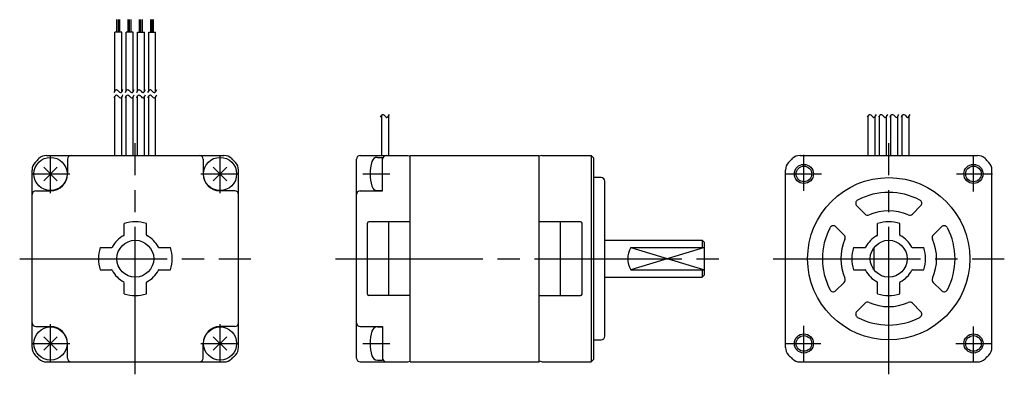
# Model space of a CAD drawing. Extents: x -118 to 16, y -16 to 32.
import ezdxf

# ---------------------------------------------------------------- set-up
doc = ezdxf.new("R2010")
doc.units = 0
doc.header["$MEASUREMENT"] = 0
doc.linetypes.add('CENTER', pattern=[27, 20, -2, 3, -2])
doc.layers.get('0').update_dxf_attribs({"linetype": 'CONTINUOUS'})

# ---------------------------------------------------------------- blocks, each defined once
blk = doc.blocks.new('A$C41ED39BF')
for p, q in [((-104.69, 30.74), (-104.69, 32.43)), ((-104.5, 30.74), (-104.5, 32.43)), ((-104.31, 30.74), (-104.31, 32.43)), ((-103.16, 30.74), (-103.16, 32.43)), ((-102.97, 30.74), (-102.97, 32.43)), ((-102.78, 30.74), (-102.78, 32.43)), ((-101.62, 30.74), (-101.62, 32.43)), ((-101.43, 30.74), (-101.43, 32.43)), ((-101.24, 30.74), (-101.24, 32.43)), ((-100.09, 30.74), (-100.09, 32.43)), ((-99.9, 30.74), (-99.9, 32.43)), ((-99.71, 30.74), (-99.71, 32.43)), ((-104.97, 22.74), (-104.97, 30.74)), ((-104.03, 30.74), (-104.97, 30.74)), ((-104.03, 22.67), (-104.03, 30.74)), ((-103.44, 22.74), (-103.44, 30.74)), ((-102.5, 30.74), (-103.44, 30.74)), ((-102.5, 22.67), (-102.5, 30.74)), ((-101.91, 22.74), (-101.91, 30.74)), ((-101.91, 30.74), (-100.97, 30.74)), ((-100.97, 22.67), (-100.97, 30.74)), ((-100.38, 22.74), (-100.38, 30.74)), ((-100.38, 30.74), (-99.44, 30.74)), ((-99.44, 22.67), (-99.44, 30.74)), ((-104.97, 14), (-104.97, 22.03)), ((-104.03, 14), (-104.03, 21.96)), ((-103.44, 14), (-103.44, 22.03)), ((-102.5, 14), (-102.5, 21.96)), ((-101.91, 14), (-101.91, 22.03)), ((-100.97, 14), (-100.97, 21.96)), ((-100.38, 14), (-100.38, 22.03)), ((-99.44, 14), (-99.44, 21.96)), ((-68.77, 14), (-68.77, 19.47)), ((-67.83, 14), (-67.83, 19.39)), ((-2.77, 14), (-2.77, 19.38)), ((-1.82, 14), (-1.82, 19.31)), ((-1.24, 14), (-1.24, 19.38)), ((-0.3, 14), (-0.3, 19.31)), ((0.29, 14), (0.29, 19.38)), ((1.23, 14), (1.23, 19.31)), ((1.82, 14), (1.82, 19.38)), ((2.76, 14), (2.76, 19.31)), ((-114.23, 14), (-90.17, 14)), ((-111.4, 13.5), (-111.4, 11.5)), ((-93, 13.5), (-93, 11.5)), ((-72.2, -13.5), (-72.2, 13.5)), ((-71.7, 14), (-65.25, 14)), ((-69.34, 13.75), (-68.65, 13.75)), ((-68.65, 9.25), (-68.65, 13.75)), ((-68.65, 9.2), (-68.65, 13.5)), ((-65.25, 14), (-64.9, 13.91)), ((-64.9, 14), (-47.4, 14)), ((-64.9, -14), (-64.9, 14)), ((-47.4, -14), (-47.4, 14)), ((-47.05, 14), (-47.4, 13.91)), ((-47.05, 14), (-40.35, 14)), ((-40.35, 14), (-40.35, -14)), ((-40, 13.65), (-40.35, 14)), ((-40, -13.65), (-40, 13.65)), ((-12.03, 14), (12.03, 14)), ((-116.2, -12.03), (-116.2, 12.03)), ((-114.62, 10.58), (-112.78, 12.42)), ((-114.62, 12.42), (-112.78, 10.58)), ((-91.62, 10.58), (-89.78, 12.42)), ((-91.62, 12.42), (-89.78, 10.58)), ((-88.2, -12.03), (-88.2, 12.03)), ((-14, -12.03), (-14, 12.03)), ((14, -12.03), (14, 12.03)), ((-39, 11), (-40, 11)), ((-38.5, -10.5), (-38.5, 10.5)), ((-115.7, 9.2), (-113.7, 9.2)), ((-88.7, 9.2), (-90.7, 9.2)), ((-71.7, 9.2), (-68.65, 9.2)), ((-69.34, 9.25), (-68.65, 9.25)), ((-4.33, 7.16), (-3.21, 6.04)), ((3.21, 6.04), (4.33, 7.16)), ((-103.7, 3.22), (-103.7, 4.77)), ((-100.7, 3.22), (-100.7, 4.77)), ((-70.7, -4.8), (-70.7, 4.8)), ((-64.9, 5), (-70.5, 5)), ((-67.8, -5), (-67.8, 5)), ((-41.8, 5), (-47.4, 5)), ((-44.5, -5), (-44.5, 5)), ((-41.6, -4.8), (-41.6, 4.8)), ((-7.16, 4.33), (-6.04, 3.21)), ((-1.5, 3.22), (-1.5, 4.77)), ((1.5, 3.22), (1.5, 4.77)), ((6.04, 3.21), (7.16, 4.33)), ((-106.97, 1.5), (-105.42, 1.5)), ((-98.98, 1.5), (-97.43, 1.5)), ((-38.5, 2.5), (-25.3, 2.5)), ((-35, 1.5), (-25, 1.5)), ((-25, 1.5), (-35, -1.5)), ((-35, 1.5), (-25, -1.5)), ((-25.3, 2.5), (-25.3, 1.5)), ((-25.3, 2.5), (-25, 2.2)), ((-25, -2.2), (-25, 2.2)), ((-4.77, 1.5), (-3.22, 1.5)), ((-2, 1.5), (-2, -1.5)), ((3.22, 1.5), (4.77, 1.5)), ((-106.97, -1.5), (-105.42, -1.5)), ((-98.98, -1.5), (-97.43, -1.5)), ((-38.5, -2.5), (-25.3, -2.5)), ((-35, -1.5), (-25, -1.5)), ((-25.3, -1.5), (-25.3, -2.5)), ((-25, -2.2), (-25.3, -2.5)), ((-4.77, -1.5), (-3.22, -1.5)), ((3.22, -1.5), (4.77, -1.5)), ((-103.7, -4.77), (-103.7, -3.22)), ((-100.7, -4.77), (-100.7, -3.22)), ((-7.16, -4.33), (-6.04, -3.21)), ((-1.5, -4.77), (-1.5, -3.22)), ((1.5, -4.77), (1.5, -3.22)), ((6.04, -3.21), (7.16, -4.33)), ((-64.9, -5), (-70.5, -5)), ((-47.4, -5), (-41.8, -5)), ((-4.33, -7.16), (-3.21, -6.04)), ((3.21, -6.04), (4.33, -7.16)), ((-115.7, -9.2), (-113.7, -9.2)), ((-88.7, -9.2), (-90.7, -9.2)), ((-71.7, -9.2), (-68.65, -9.2)), ((-69.34, -9.25), (-68.65, -9.25)), ((-68.65, -9.2), (-68.65, -13.5)), ((-68.65, -9.25), (-68.65, -13.75)), ((-114.62, -12.42), (-112.78, -10.58)), ((-114.62, -10.58), (-112.78, -12.42)), ((-91.62, -12.42), (-89.78, -10.58)), ((-91.62, -10.58), (-89.78, -12.42)), ((-111.4, -13.5), (-111.4, -11.5)), ((-93, -13.5), (-93, -11.5)), ((-40, -11), (-39, -11)), ((-114.23, -14), (-90.17, -14)), ((-71.7, -14), (-65.25, -14)), ((-69.34, -13.75), (-68.65, -13.75)), ((-65.25, -14), (-64.9, -13.91)), ((-64.9, -14), (-47.4, -14)), ((-47.05, -14), (-47.4, -13.91)), ((-47.05, -14), (-40.35, -14)), ((-40, -13.65), (-40.35, -14)), ((-12.03, -14), (12.03, -14))]:
    blk.add_line(p, q)
at = {"linetype": 'CENTER'}
for p, q in [((-102.2, -15.68), (-102.2, 15.68)), ((0, -15.68), (0, 15.68)), ((-113.7, 8.9), (-113.7, 14)), ((-90.7, 8.9), (-90.7, 14)), ((-11.5, 9.21), (-11.5, 14.08)), ((11.5, 9.1), (11.5, 13.92)), ((-116.2, 11.5), (-111.1, 11.5)), ((-93.3, 11.5), (-88.2, 11.5)), ((-71.35, 11.5), (-67.65, 11.5)), ((-13.92, 11.5), (-9.1, 11.5)), ((9.21, 11.5), (14.08, 11.5)), ((-75.05, 0), (-23, 0)), ((-15.68, 0), (15.68, 0)), ((-117.88, 0), (-86.52, 0)), ((-113.7, -14), (-113.7, -8.9)), ((-90.7, -14), (-90.7, -8.9)), ((-11.5, -13.92), (-11.5, -9.1)), ((11.5, -14.08), (11.5, -9.21)), ((-116.2, -11.5), (-111.1, -11.5)), ((-93.3, -11.5), (-88.2, -11.5)), ((-71.35, -11.5), (-67.65, -11.5)), ((-14.08, -11.5), (-9.21, -11.5)), ((9.1, -11.5), (13.92, -11.5))]:
    blk.add_line(p, q, dxfattribs=at)
for centre, radius in [((-113.7, 11.5), 2.25), ((-90.7, 11.5), 2.25), ((-11.5, 11.5), 1.3), ((-11.5, 11.5), 1.06), ((11.5, 11.5), 1.3), ((11.5, 11.5), 1.06), ((0, 0), 11), ((-102.2, 0), 2.5), ((0, 0), 2.5), ((-113.7, -11.5), 2.25), ((-90.7, -11.5), 2.25), ((-11.5, -11.5), 1.3), ((-11.5, -11.5), 1.06), ((11.5, -11.5), 1.3), ((11.5, -11.5), 1.06)]:
    blk.add_circle(centre, radius)
for centre, radius, start, end in [((-102.2, 0), 18.85, 133.9086, 136.0926), ((-114.23, 12.5), 1.5, 90, 133.9086), ((-110.9, 13.5), 0.5, 90, 180), ((-93.5, 13.5), 0.5, 0, 90), ((-90.17, 12.5), 1.5, 46.0914, 90), ((-102.2, 0), 18.85, 43.9078, 46.0914), ((-71.7, 13.5), 0.5, 90, 180), ((-69.34, 12.95), 0.8, 89.9988, 163.8072), ((-68.15, 13.5), 0.5, 90, 180), ((0, 0), 18.85, 133.9086, 136.0926), ((-12.03, 12.5), 1.5, 90, 133.9086), ((12.03, 12.5), 1.5, 46.0914, 90), ((0, 0), 18.85, 43.9074, 46.0914), ((-114.7, 12.03), 1.5, 136.0926, 180), ((-89.7, 12.03), 1.5, 0, 43.9078), ((-64.35, 11.5), 6, 163.8084, 196.1915), ((-12.5, 12.03), 1.5, 136.0926, 180), ((12.5, 12.03), 1.5, 0, 43.9074), ((-113.7, 11.5), 2.3, 270, 0), ((-90.7, 11.5), 2.3, 180, 270), ((-39, 10.5), 0.5, 0, 90), ((-69.34, 10.05), 0.8, 196.1927, 270.001), ((-115.7, 8.7), 0.5, 90, 180), ((-88.7, 8.7), 0.5, 0, 90), ((-71.7, 8.7), 0.5, 90, 180), ((0, 0), 9, 62.1047, 117.8953), ((-3.98, 7.51), 0.5, 117.8948, 224.9999), ((3.98, 7.51), 0.5, 314.9998, 62.105), ((-2.86, 6.39), 0.5, 225, 294.0747), ((0, 0), 6.5, 65.9248, 114.0751), ((2.86, 6.39), 0.5, 245.9251, 314.9998), ((-102.2, 0), 5, 72.5423, 107.4576), ((-70.5, 4.8), 0.2, 90, 180), ((-41.8, 4.8), 0.2, 0, 90), ((0, 0), 9, 152.1046, 207.8953), ((-7.51, 3.98), 0.5, 45, 152.1051), ((0, 0), 5, 72.5423, 107.4576), ((7.51, 3.98), 0.5, 27.8949, 134.9999), ((0, 0), 9, 332.1045, 27.8953), ((-102.2, 0), 3.5, 116.3878, 153.6123), ((-103.8, 3.22), 0.1, 296.386, 0), ((-100.6, 3.22), 0.1, 179.9999, 243.6138), ((-102.2, 0), 3.5, 26.3878, 63.6122), ((-6.39, 2.86), 0.5, 335.9251, 45), ((0, 0), 3.5, 116.3878, 153.6123), ((-1.6, 3.22), 0.1, 296.386, 0), ((1.6, 3.22), 0.1, 179.9999, 243.6138), ((0, 0), 3.5, 26.3878, 63.6122), ((6.39, 2.86), 0.5, 134.9999, 204.0748), ((-102.2, 0), 5, 162.5424, 197.4576), ((-105.42, 1.6), 0.1, 270, 333.6128), ((-98.98, 1.6), 0.1, 206.3891, 270), ((-102.2, 0), 5, 342.5422, 17.4576), ((-32.4, 0), 3, 150, 210), ((0, 0), 6.5, 155.9249, 204.0751), ((0, 0), 5, 162.5424, 197.4576), ((-3.22, 1.6), 0.1, 270, 333.6128), ((3.22, 1.6), 0.1, 206.3891, 270), ((0, 0), 5, 342.5422, 17.4576), ((0, 0), 6.5, 335.9248, 24.0752), ((-105.42, -1.6), 0.1, 26.3891, 90), ((-102.2, 0), 3.5, 206.3878, 243.6123), ((-102.2, 0), 3.5, 296.3879, 333.6121), ((-98.98, -1.6), 0.1, 90, 153.6128), ((-6.39, -2.86), 0.5, 314.9998, 24.0749), ((-3.22, -1.6), 0.1, 26.3891, 90), ((0, 0), 3.5, 206.3878, 243.6123), ((0, 0), 3.5, 296.3879, 333.6121), ((3.22, -1.6), 0.1, 90, 153.6128), ((6.39, -2.86), 0.5, 155.9251, 225), ((-100.6, -3.22), 0.1, 116.3861, 179.9999), ((-100.6, -3.22), 0.1, 116.3862, 180), ((-1.6, -3.22), 0.1, 0, 63.6138), ((1.6, -3.22), 0.1, 116.3861, 179.9999), ((-102.2, 0), 5, 252.5424, 287.4575), ((-70.5, -4.8), 0.2, 180, 270), ((-41.8, -4.8), 0.2, 270, 0), ((-7.51, -3.98), 0.5, 207.8949, 314.9998), ((0, 0), 5, 252.5424, 287.4575), ((7.51, -3.98), 0.5, 225, 332.105), ((-2.86, -6.39), 0.5, 65.9251, 134.9999), ((0, 0), 6.5, 245.9248, 294.0749), ((2.86, -6.39), 0.5, 45, 114.0749), ((-3.98, -7.51), 0.5, 134.9999, 242.1051), ((0, 0), 9, 242.1047, 297.8953), ((3.98, -7.51), 0.5, 297.8948, 45), ((-115.7, -8.7), 0.5, 180, 270), ((-113.7, -11.5), 2.3, 0, 90), ((-90.7, -11.5), 2.3, 90, 180), ((-88.7, -8.7), 0.5, 270, 0), ((-71.7, -8.7), 0.5, 180, 270), ((-69.34, -10.05), 0.8, 89.999, 163.8073), ((-64.35, -11.5), 6, 163.8085, 196.1916), ((-39, -10.5), 0.5, 269.9998, 0), ((-114.7, -12.03), 1.5, 180, 223.9074), ((-102.2, 0), 18.85, 223.9074, 226.0926), ((-102.2, 0), 18.85, 313.9074, 316.0922), ((-89.7, -12.03), 1.5, 316.0922, 0), ((-69.34, -12.95), 0.8, 196.1928, 270.0012), ((-12.5, -12.03), 1.5, 180, 223.9074), ((0, 0), 18.85, 223.9074, 226.0926), ((0, 0), 18.85, 313.9074, 316.0926), ((12.5, -12.03), 1.5, 316.0926, 0), ((-114.23, -12.5), 1.5, 226.0926, 270), ((-110.9, -13.5), 0.5, 180, 270), ((-93.5, -13.5), 0.5, 270, 0), ((-90.17, -12.5), 1.5, 270, 313.9074), ((-71.7, -13.5), 0.5, 180, 270.0005), ((-68.15, -13.5), 0.5, 180, 270.0005), ((-12.03, -12.5), 1.5, 226.0926, 270), ((12.03, -12.5), 1.5, 270, 313.9074)]:
    blk.add_arc(centre, radius, start, end)
for points in [[(-105.07, 22.55), (-104.97, 22.75), (-104.73, 23.21), (-104.23, 22.25), (-103.98, 22.72), (-103.87, 22.94)], [(-103.54, 22.55), (-103.44, 22.75), (-103.2, 23.21), (-102.7, 22.25), (-102.45, 22.72), (-102.34, 22.94)], [(-102.01, 22.55), (-101.91, 22.75), (-101.67, 23.21), (-101.17, 22.25), (-100.92, 22.72), (-100.81, 22.94)], [(-100.48, 22.55), (-100.38, 22.75), (-100.14, 23.21), (-99.64, 22.25), (-99.39, 22.72), (-99.28, 22.94)], [(-105.07, 21.83), (-104.97, 22.03), (-104.73, 22.49), (-104.23, 21.54), (-103.98, 22.01), (-103.87, 22.22)], [(-103.54, 21.83), (-103.44, 22.03), (-103.2, 22.49), (-102.7, 21.54), (-102.45, 22.01), (-102.34, 22.22)], [(-102.01, 21.83), (-101.91, 22.03), (-101.67, 22.49), (-101.17, 21.54), (-100.92, 22.01), (-100.81, 22.22)], [(-100.48, 21.83), (-100.38, 22.03), (-100.14, 22.49), (-99.64, 21.54), (-99.39, 22.01), (-99.28, 22.22)], [(-68.93, 19.19), (-68.82, 19.39), (-68.59, 19.85), (-68.09, 18.9), (-67.84, 19.37), (-67.72, 19.58)], [(-2.87, 19.18), (-2.77, 19.38), (-2.53, 19.84), (-2.03, 18.89), (-1.78, 19.36), (-1.67, 19.57)], [(-1.34, 19.18), (-1.24, 19.38), (-1, 19.84), (-0.5, 18.89), (-0.25, 19.36), (-0.14, 19.57)], [(0.19, 19.18), (0.29, 19.38), (0.53, 19.84), (1.03, 18.89), (1.28, 19.36), (1.39, 19.57)], [(1.72, 19.18), (1.82, 19.38), (2.06, 19.84), (2.56, 18.89), (2.81, 19.36), (2.92, 19.57)]]:
    blk.add_open_spline(points, degree=3, knots=[0, 0, 0, 0, 0.509844, 1.160779, 1.705252, 1.705252, 1.705252, 1.705252])

msp = doc.modelspace()

# ---------------------------------------------------------------- block references
msp.add_blockref('A$C41ED39BF', (0, 0))

doc.saveas('drawing.dxf')
